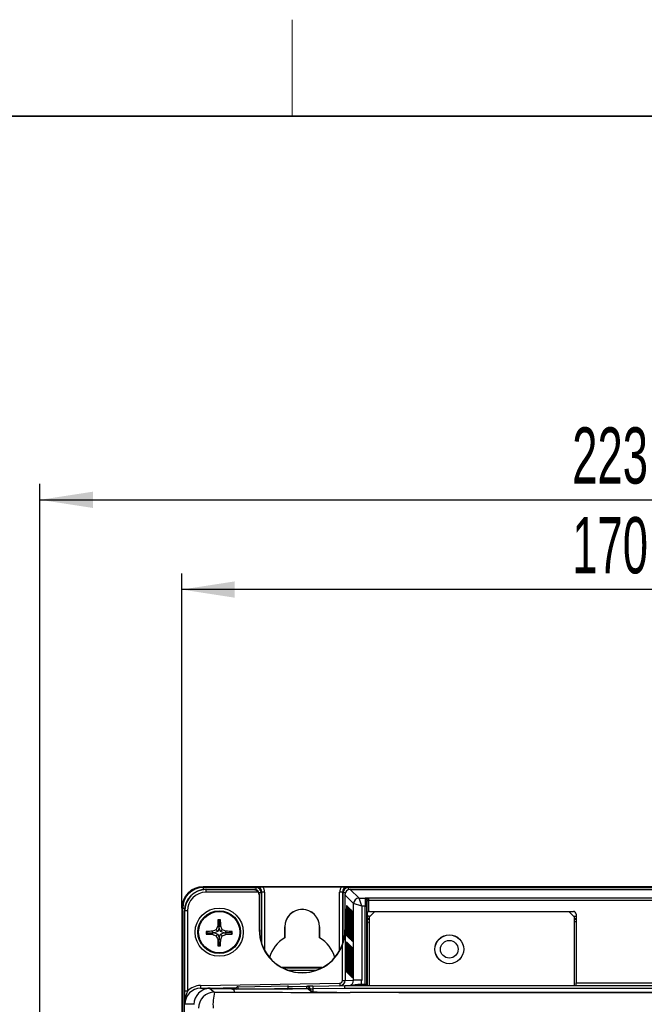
# Model space of a CAD drawing. Header units: millimetres. Extents: x 5 to 418, y 2 to 292.
# Tile 38 of 48: x 57 to 96, y 227 to 288. Entities that reach past the tile are written whole.
import ezdxf

# ---------------------------------------------------------------- set-up
doc = ezdxf.new("R2010")
doc.units = ezdxf.units.MM
doc.layers.add('SLD-0', color=7, linetype='Continuous')
doc.styles.add('SLDTEXTSTYLE0', font='TXT', dxfattribs={"width": 0.605})
doc.dimstyles.new('SLDDIMSTYLE0', dxfattribs={"dimtxt": 3.5, "dimasz": 3.302, "dimexe": 0, "dimexo": 0.0625, "dimgap": 0.875, "dimtad": 1, "dimlfac": 3, "dimrnd": 1e-09, "dimzin": 12, "dimdsep": 46, "dimtxsty": 'SLDTEXTSTYLE0', "dimsah": 1, "dimcen": 0.09, "dimadec": 0, "dimazin": 3, "dimtfac": 1, "dimtofl": 0, "dimtmove": 0, "dimatfit": 3, "dimfxl": 1, "dimfrac": 2, "dimtolj": 1, "dimtzin": 12, "dimarcsym": 0})

# ---------------------------------------------------------------- blocks, each defined once
blk = doc.blocks.new('_D')
at = {"layer": 'SLD-0'}
for p, q in [((58.038, 202.488), (58.038, 259.588)), ((132.371, 202.488), (132.371, 259.588)), ((58.038, 258.588), (132.371, 258.588))]:
    blk.add_line(p, q, dxfattribs=at)
for points in [[(58.038, 258.588), (61.34, 258.08), (61.34, 259.096)], [(132.371, 258.588), (129.069, 259.096), (129.069, 258.08)]]:
    blk.add_solid(points, dxfattribs=at)
at = {"layer": 'SLD-0', "insert": (91.194, 263.1), "char_height": 3.5, "attachment_point": 1, "style": 'SLDTEXTSTYLE0'}
blk.add_mtext('223', dxfattribs=at)
blk = doc.blocks.new('_D_1')
at = {"layer": 'SLD-0'}
for p, q in [((66.871, 233.155), (66.871, 253.999)), ((123.538, 233.155), (123.538, 253.999)), ((123.538, 252.999), (66.871, 252.999))]:
    blk.add_line(p, q, dxfattribs=at)
for points in [[(66.871, 252.999), (70.173, 252.491), (70.173, 253.507)], [(123.538, 252.999), (120.236, 253.507), (120.236, 252.491)]]:
    blk.add_solid(points, dxfattribs=at)
at = {"layer": 'SLD-0', "insert": (91.194, 257.51), "char_height": 3.5, "attachment_point": 1, "style": 'SLDTEXTSTYLE0'}
blk.add_mtext('170', dxfattribs=at)

msp = doc.modelspace()

# ---------------------------------------------------------------- linework, layer by layer
at = {"color": 7, "linetype": 'Continuous', "lineweight": 25}
for p, q in [((68.2046, 234.4328), (68.2046, 234.4881)), ((122.2046, 234.4881), (68.2046, 234.4881)), ((68.2046, 234.4328), (71.4885, 234.4328)), ((68.2046, 234.4328), (68.2046, 234.3045)), ((71.4885, 234.4328), (71.5352, 234.4795)), ((71.4885, 234.4328), (71.4885, 234.2944)), ((71.9052, 234.4823), (76.8374, 234.4823)), ((77.2074, 234.4795), (77.2541, 234.4328)), ((77.2541, 234.4328), (113.1552, 234.4328)), ((77.2541, 234.2944), (77.2541, 234.4328)), ((68.377, 234.3157), (68.386, 234.3069)), ((68.377, 234.3157), (71.3713, 234.3157)), ((68.386, 234.1402), (68.386, 234.3069)), ((68.386, 234.3069), (71.3626, 234.3069)), ((71.6467, 234.1402), (68.386, 234.1402)), ((71.3626, 234.3069), (71.3713, 234.3157)), ((71.8218, 234.0995), (71.6834, 234.0995)), ((71.7046, 233.9824), (71.693, 233.9707)), ((71.693, 233.9707), (71.693, 231.804)), ((71.7046, 233.9881), (71.7046, 233.9881)), ((71.7046, 231.804), (71.7046, 233.9824)), ((71.8684, 234.1462), (71.8218, 234.0995)), ((71.8218, 234.0995), (71.8218, 231.0223)), ((72.0351, 234.1462), (71.8684, 234.1462)), ((71.8684, 230.8838), (71.8684, 234.1462)), ((72.0351, 234.1462), (72.0351, 230.5183)), ((76.8742, 234.1462), (76.7075, 234.1462)), ((76.7075, 230.5183), (76.7075, 234.1462)), ((76.9208, 234.0995), (76.8742, 234.1462)), ((76.8742, 234.1462), (76.8742, 230.8838)), ((77.0592, 234.0995), (76.9208, 234.0995)), ((76.9208, 231.0223), (76.9208, 234.0995)), ((77.038, 233.9881), (77.038, 233.9881)), ((77.5792, 233.4411), (77.038, 233.9824)), ((77.038, 233.9824), (77.038, 231.804)), ((77.3712, 234.3157), (77.9125, 233.7744)), ((77.3712, 234.3157), (113.038, 234.3157)), ((78.0791, 233.2745), (77.9125, 233.7744)), ((77.9125, 233.7744), (78.3006, 233.7744)), ((78.3006, 233.7744), (78.3079, 233.7817)), ((78.5123, 233.7861), (111.8969, 233.7861)), ((66.8713, 233.1548), (66.8713, 204.1548)), ((66.9266, 233.1548), (66.8713, 233.1548)), ((66.9266, 127.5375), (66.9266, 233.1548)), ((66.9266, 233.1548), (67.0551, 233.1548)), ((77.1352, 231.6477), (77.1352, 233.1143)), ((77.1352, 233.1143), (77.1677, 233.1143)), ((77.1387, 233.3143), (77.1643, 233.2887)), ((77.1656, 233.2725), (77.1643, 233.2887)), ((77.1783, 233.2747), (77.2039, 233.2492)), ((77.2052, 233.2329), (77.2039, 233.2492)), ((77.2178, 233.2352), (77.2434, 233.2096)), ((77.2447, 233.1934), (77.2434, 233.2096)), ((77.2574, 233.1956), (77.283, 233.17)), ((77.2843, 233.1538), (77.283, 233.17)), ((77.2969, 233.1561), (77.3225, 233.1305)), ((77.3238, 233.1143), (77.3225, 233.1305)), ((77.3365, 233.1165), (77.3621, 233.0909)), ((78.0791, 233.2745), (77.5792, 233.4411)), ((77.5792, 228.6585), (77.5792, 233.4411)), ((78.2938, 233.2745), (78.0791, 233.2745)), ((78.0791, 233.2745), (78.0791, 228.6585)), ((78.2938, 233.2745), (78.3938, 233.2745)), ((78.2938, 228.4215), (78.2938, 233.2745)), ((78.3938, 233.2745), (78.3938, 228.4215)), ((78.4079, 233.6817), (78.4006, 233.6744)), ((78.4078, 228.4215), (78.4078, 233.6195)), ((78.4078, 233.6195), (78.5078, 233.6195)), ((78.5078, 233.6195), (78.5078, 232.9352)), ((111.9015, 233.6195), (78.5078, 233.6195)), ((67.0439, 127.6605), (67.0439, 232.9825)), ((67.0529, 232.9738), (67.0439, 232.9825)), ((67.0529, 227.975), (67.0529, 232.9738)), ((67.2195, 232.9738), (67.0529, 232.9738)), ((67.2195, 232.9738), (67.2195, 227.975)), ((77.1677, 233.0887), (77.1677, 231.6221)), ((77.1747, 231.6081), (77.1747, 233.0748)), ((77.1747, 233.0748), (77.2073, 233.0748)), ((77.2073, 233.0492), (77.2073, 231.5825)), ((77.2143, 231.5686), (77.2143, 233.0352)), ((77.2143, 233.0352), (77.2468, 233.0352)), ((77.2468, 233.0096), (77.2468, 231.543)), ((77.2538, 231.529), (77.2538, 232.9957)), ((77.2538, 232.9957), (77.2864, 232.9957)), ((77.2864, 232.9701), (77.2864, 231.5034)), ((77.2934, 231.4895), (77.2934, 232.9561)), ((77.2934, 232.9561), (77.3259, 232.9561)), ((77.3259, 232.9305), (77.3259, 231.4639)), ((77.3329, 231.4499), (77.3329, 232.9166)), ((77.3329, 232.9166), (77.3655, 232.9166)), ((77.3634, 233.0747), (77.3621, 233.0909)), ((77.3655, 232.891), (77.3655, 231.4243)), ((77.3725, 231.4104), (77.3725, 232.877)), ((77.3725, 232.877), (77.405, 232.877)), ((77.376, 233.077), (77.4016, 233.0514)), ((77.4029, 233.0352), (77.4016, 233.0514)), ((77.4051, 232.8514), (77.4051, 231.3848)), ((77.412, 231.3708), (77.412, 232.8375)), ((77.412, 232.8375), (77.4446, 232.8375)), ((77.4156, 233.0374), (77.4412, 233.0118)), ((77.4425, 232.9956), (77.4412, 233.0118)), ((77.4446, 232.8119), (77.4446, 231.3452)), ((77.4516, 231.3313), (77.4516, 232.7979)), ((77.4516, 232.7979), (77.4841, 232.7979)), ((77.4551, 232.9979), (77.4807, 232.9723)), ((77.482, 232.9561), (77.4807, 232.9723)), ((77.4842, 232.7723), (77.4842, 231.3057)), ((77.4911, 231.2917), (77.4911, 232.7584)), ((77.4911, 232.7584), (77.5237, 232.7584)), ((77.4947, 232.9583), (77.5203, 232.9327)), ((77.5216, 232.9165), (77.5203, 232.9327)), ((77.5237, 232.7328), (77.5237, 231.2661)), ((78.4108, 232.7819), (78.4108, 228.4215)), ((78.8713, 232.9215), (78.538, 232.5881)), ((78.538, 232.5881), (78.538, 228.3215)), ((78.5408, 232.6519), (78.6017, 232.6519)), ((78.5408, 232.591), (78.5408, 232.6519)), ((78.5761, 232.9498), (91.2713, 232.9498)), ((91.0046, 232.9215), (78.8713, 232.9215)), ((91.338, 232.5881), (91.0046, 232.9215)), ((91.2742, 232.6519), (91.438, 232.6519)), ((91.338, 228.3215), (91.338, 232.5881)), ((91.438, 232.4853), (91.338, 232.4853)), ((91.438, 232.7832), (91.438, 228.4881)), ((69.2046, 232.0102), (69.1092, 232.0287)), ((69.2046, 232.3496), (69.1217, 232.4325)), ((69.2046, 231.9014), (69.1229, 231.698)), ((69.2046, 232.3496), (69.2876, 232.4325)), ((69.2046, 232.3496), (69.2046, 232.0102)), ((69.2046, 232.0102), (69.3001, 232.0287)), ((69.2046, 231.9014), (69.2046, 232.0102)), ((69.2863, 231.698), (69.2046, 231.9014)), ((73.2821, 231.3071), (73.2821, 231.9881)), ((73.2821, 231.9881), (73.288, 231.9881)), ((73.288, 231.9881), (73.288, 231.3174)), ((75.4604, 231.9881), (75.4546, 231.9881)), ((75.4546, 231.3174), (75.4546, 231.9881)), ((75.4604, 231.9881), (75.4604, 231.3071)), ((91.338, 232.4561), (91.438, 232.4561)), ((91.438, 232.2895), (91.338, 232.2895)), ((68.4713, 231.6163), (68.3899, 231.6977)), ((68.4713, 231.6163), (68.3902, 231.5351)), ((68.4713, 231.6163), (68.8107, 231.6163)), ((68.8107, 231.6163), (68.7923, 231.7111)), ((68.8107, 231.6163), (68.7924, 231.5218)), ((68.9194, 231.6163), (68.8107, 231.6163)), ((69.1229, 231.698), (68.9194, 231.6163)), ((68.9194, 231.6163), (69.1229, 231.5345)), ((69.1229, 231.698), (69.0165, 231.8044)), ((69.1229, 231.5345), (69.0171, 231.4287)), ((69.1229, 231.5345), (69.2046, 231.3311)), ((69.2046, 231.3311), (69.2863, 231.5345)), ((69.2046, 231.3311), (69.2046, 231.2223)), ((69.2863, 231.698), (69.3928, 231.8044)), ((69.4898, 231.6163), (69.2863, 231.698)), ((69.2863, 231.5345), (69.4898, 231.6163)), ((69.2863, 231.5345), (69.3922, 231.4287)), ((69.4898, 231.6163), (69.5986, 231.6163)), ((69.5986, 231.6163), (69.6169, 231.7111)), ((69.5986, 231.6163), (69.6169, 231.5218)), ((69.938, 231.6163), (69.5986, 231.6163)), ((69.938, 231.6163), (70.0194, 231.6977)), ((69.938, 231.6163), (70.0191, 231.5351)), ((71.7046, 231.804), (71.693, 231.804)), ((73.288, 231.3174), (73.2821, 231.3071)), ((75.4604, 231.3071), (75.4546, 231.3174)), ((77.038, 231.804), (77.0525, 231.804)), ((77.0525, 231.804), (77.0525, 228.6493)), ((77.1352, 231.6477), (77.1677, 231.6477)), ((77.1642, 231.4221), (77.1386, 231.4477)), ((77.1657, 231.4392), (77.1642, 231.4221)), ((77.1654, 231.4362), (77.1653, 231.4352)), ((77.1747, 231.6081), (77.2073, 231.6081)), ((77.2037, 231.3826), (77.1781, 231.4082)), ((77.2052, 231.3996), (77.2037, 231.3826)), ((77.2049, 231.3967), (77.2049, 231.3957)), ((77.2143, 231.5686), (77.2468, 231.5686)), ((77.2433, 231.343), (77.2177, 231.3686)), ((77.2448, 231.3601), (77.2433, 231.343)), ((77.2445, 231.3571), (77.2444, 231.3561)), ((77.2538, 231.529), (77.2864, 231.529)), ((77.2828, 231.3035), (77.2572, 231.3291)), ((77.2843, 231.3205), (77.2828, 231.3035)), ((77.2841, 231.3176), (77.284, 231.3166)), ((77.2934, 231.4895), (77.3259, 231.4895)), ((77.3224, 231.2639), (77.2968, 231.2895)), ((77.3239, 231.281), (77.3224, 231.2639)), ((77.3236, 231.278), (77.3235, 231.277)), ((77.3329, 231.4499), (77.3655, 231.4499)), ((77.3725, 231.4104), (77.4051, 231.4104)), ((77.412, 231.3708), (77.4446, 231.3708)), ((77.4516, 231.3313), (77.4842, 231.3313)), ((77.4911, 231.2917), (77.5237, 231.2917)), ((69.2046, 231.2223), (69.1108, 231.2042)), ((69.2046, 230.8829), (69.125, 230.8033)), ((69.2046, 231.2223), (69.2984, 231.2042)), ((69.2046, 230.8829), (69.2046, 231.2223)), ((69.2046, 230.8829), (69.2842, 230.8033)), ((76.8858, 228.6493), (76.8858, 230.8818)), ((77.1352, 229.3809), (77.1352, 230.8476)), ((77.1352, 230.8476), (77.1677, 230.8476)), ((77.1387, 231.0475), (77.1643, 231.0219)), ((77.1643, 231.0219), (77.1656, 231.0057)), ((77.1677, 230.822), (77.1677, 229.3553)), ((77.1747, 229.3414), (77.1747, 230.808)), ((77.1747, 230.808), (77.2073, 230.808)), ((77.1783, 231.008), (77.2039, 230.9824)), ((77.2039, 230.9824), (77.2052, 230.9662)), ((77.2073, 230.7824), (77.2073, 229.3158)), ((77.2143, 229.3018), (77.2143, 230.7685)), ((77.2143, 230.7685), (77.2468, 230.7685)), ((77.2178, 230.9684), (77.2434, 230.9428)), ((77.2434, 230.9428), (77.2447, 230.9266)), ((77.2468, 230.7429), (77.2468, 229.2762)), ((77.2538, 229.2623), (77.2538, 230.7289)), ((77.2538, 230.7289), (77.2864, 230.7289)), ((77.2574, 230.9289), (77.283, 230.9033)), ((77.283, 230.9033), (77.2843, 230.8871)), ((77.2864, 230.7033), (77.2864, 229.2367)), ((77.2934, 229.2227), (77.2934, 230.6894)), ((77.2934, 230.6894), (77.3259, 230.6894)), ((77.2969, 230.8893), (77.3225, 230.8637)), ((77.3225, 230.8637), (77.3238, 230.8475)), ((77.3259, 230.6638), (77.3259, 229.1971)), ((77.3329, 229.1832), (77.3329, 230.6498)), ((77.3329, 230.6498), (77.3655, 230.6498)), ((77.3619, 231.2244), (77.3364, 231.25)), ((77.3365, 230.8498), (77.3621, 230.8242)), ((77.3634, 231.2414), (77.3619, 231.2244)), ((77.3621, 230.8242), (77.3634, 230.808)), ((77.3632, 231.2385), (77.3631, 231.2375)), ((77.4015, 231.1848), (77.3759, 231.2104)), ((77.376, 230.8102), (77.4016, 230.7846)), ((77.403, 231.2019), (77.4015, 231.1848)), ((77.4016, 230.7846), (77.4029, 230.7684)), ((77.4027, 231.1989), (77.4027, 231.1979)), ((77.4411, 231.1453), (77.4155, 231.1709)), ((77.4156, 230.7707), (77.4412, 230.7451)), ((77.4425, 231.1623), (77.4411, 231.1453)), ((77.4412, 230.7451), (77.4425, 230.7289)), ((77.4423, 231.1594), (77.4422, 231.1584)), ((77.4806, 231.1057), (77.455, 231.1313)), ((77.4551, 230.7311), (77.4807, 230.7055)), ((77.4821, 231.1228), (77.4806, 231.1057)), ((77.4807, 230.7055), (77.482, 230.6893)), ((77.4818, 231.1198), (77.4818, 231.1188)), ((77.5202, 231.0662), (77.4946, 231.0918)), ((77.4947, 230.6916), (77.5203, 230.666)), ((77.5216, 231.0832), (77.5202, 231.0662)), ((77.5203, 230.666), (77.5216, 230.6498)), ((77.5214, 231.0803), (77.5213, 231.0793)), ((77.3655, 230.6242), (77.3655, 229.1576)), ((77.3725, 229.1436), (77.3725, 230.6103)), ((77.3725, 230.6103), (77.405, 230.6103)), ((77.4051, 230.5847), (77.4051, 229.118)), ((77.412, 229.1041), (77.412, 230.5707)), ((77.412, 230.5707), (77.4446, 230.5707)), ((77.4446, 230.5451), (77.4446, 229.0785)), ((77.4516, 229.0645), (77.4516, 230.5312)), ((77.4516, 230.5312), (77.4841, 230.5312)), ((77.4842, 230.5056), (77.4842, 229.0389)), ((77.4911, 229.025), (77.4911, 230.4916)), ((77.4911, 230.4916), (77.5237, 230.4916)), ((77.5237, 230.466), (77.5237, 228.9994)), ((75.6193, 229.4474), (73.1233, 229.4474)), ((73.14, 229.4386), (75.6026, 229.4386)), ((75.2079, 229.272), (73.5347, 229.272)), ((77.1352, 229.3809), (77.1677, 229.3809)), ((77.1642, 229.1554), (77.1386, 229.181)), ((77.1657, 229.1724), (77.1642, 229.1554)), ((77.1654, 229.1695), (77.1653, 229.1685)), ((77.1747, 229.3414), (77.2073, 229.3414)), ((77.2037, 229.1158), (77.1781, 229.1414)), ((77.2052, 229.1329), (77.2037, 229.1158)), ((77.2049, 229.1299), (77.2049, 229.1289)), ((77.2143, 229.3018), (77.2468, 229.3018)), ((77.2433, 229.0763), (77.2177, 229.1019)), ((77.2448, 229.0933), (77.2433, 229.0763)), ((77.2445, 229.0904), (77.2444, 229.0894)), ((77.2538, 229.2623), (77.2864, 229.2623)), ((77.2828, 229.0367), (77.2572, 229.0623)), ((77.2843, 229.0538), (77.2828, 229.0367)), ((77.2841, 229.0508), (77.284, 229.0498)), ((77.2934, 229.2227), (77.3259, 229.2227)), ((77.3224, 228.9972), (77.2968, 229.0228)), ((77.3239, 229.0142), (77.3224, 228.9972)), ((77.3236, 229.0113), (77.3235, 229.0103)), ((77.3329, 229.1832), (77.3655, 229.1832)), ((77.3619, 228.9576), (77.3364, 228.9832)), ((77.3634, 228.9747), (77.3619, 228.9576)), ((77.3632, 228.9717), (77.3631, 228.9707)), ((77.3725, 229.1436), (77.4051, 229.1436)), ((77.4015, 228.9181), (77.3759, 228.9437)), ((77.403, 228.9351), (77.4015, 228.9181)), ((77.4027, 228.9322), (77.4027, 228.9312)), ((77.412, 229.1041), (77.4446, 229.1041)), ((77.4411, 228.8785), (77.4155, 228.9041)), ((77.4425, 228.8956), (77.4411, 228.8785)), ((77.4423, 228.8926), (77.4422, 228.8916)), ((77.4516, 229.0645), (77.4842, 229.0645)), ((77.4806, 228.8389), (77.455, 228.8645)), ((77.4821, 228.856), (77.4806, 228.8389)), ((77.4818, 228.8531), (77.4818, 228.8521)), ((77.4911, 229.025), (77.5237, 229.025)), ((77.5202, 228.7994), (77.4946, 228.825)), ((77.5216, 228.8165), (77.5202, 228.7994)), ((77.5214, 228.8135), (77.5213, 228.8125)), ((68.0386, 228.3311), (76.722, 228.4827)), ((68.0386, 228.3311), (68.0415, 228.1644)), ((68.6428, 228.1749), (70.2642, 228.2032)), ((70.3818, 228.2548), (73.4829, 228.3089)), ((70.3843, 228.113), (70.3818, 228.2548)), ((73.5001, 228.3092), (73.4829, 228.3089)), ((73.503, 228.2598), (74.6697, 228.2801)), ((74.6697, 228.2801), (74.6989, 228.2807)), ((74.6719, 228.152), (74.6697, 228.2801)), ((75.0322, 228.2865), (74.6989, 228.2807)), ((75.0322, 228.2865), (77.038, 228.3215)), ((75.0322, 228.2865), (75.0351, 228.1198)), ((76.722, 228.4827), (76.7249, 228.316)), ((76.8858, 228.6493), (77.0525, 228.6493)), ((77.0394, 228.1548), (77.038, 228.3215)), ((77.038, 228.3215), (113.3713, 228.3215)), ((77.0388, 228.3215), (77.2515, 228.3252)), ((77.0388, 228.3215), (77.2516, 228.3221)), ((77.0525, 228.6493), (77.5792, 228.6585)), ((77.2516, 228.3221), (77.2515, 228.3252)), ((78.0791, 228.6585), (77.5792, 228.6585)), ((78.0447, 228.3215), (78.0447, 228.4215)), ((78.0447, 228.4215), (78.2938, 228.4215)), ((78.2938, 228.3215), (78.2938, 228.4215)), ((78.2938, 228.4215), (78.3938, 228.4215)), ((78.3938, 228.4215), (78.4078, 228.4215)), ((78.4078, 228.4215), (78.4108, 228.4215)), ((91.438, 228.4881), (98.9713, 228.4881)), ((67.2195, 227.975), (67.0529, 227.975)), ((68.0415, 228.1644), (68.6428, 228.1749)), ((68.6279, 228.152), (68.9084, 227.9119)), ((68.6279, 228.152), (70.2308, 228.152)), ((68.6432, 228.152), (68.6428, 228.1749)), ((69.9748, 228.1189), (69.9744, 228.1385)), ((69.9748, 228.1189), (70.0025, 228.1165)), ((73.4344, 228.113), (70.3081, 228.113)), ((73.4829, 228.1422), (71.8126, 228.113)), ((73.4829, 228.1422), (73.4834, 228.1131)), ((73.5057, 228.152), (74.7104, 228.152)), ((73.5059, 228.1456), (73.5064, 228.1132)), ((73.7401, 228.1165), (73.7678, 228.1189)), ((73.7682, 228.1385), (73.7678, 228.1189)), ((74.9035, 227.9589), (74.7104, 228.152)), ((74.8392, 228.1135), (74.8169, 228.1135)), ((74.9835, 227.9479), (74.8283, 228.1032)), ((74.8684, 228.114), (74.8392, 228.1135)), ((74.8392, 228.1135), (74.8392, 228.0922)), ((74.8684, 228.114), (75.0351, 228.1198)), ((74.8684, 228.063), (74.8684, 228.114)), ((77.0394, 228.1548), (75.0351, 228.1198)), ((75.0351, 228.1198), (75.0351, 227.9433)), ((113.3698, 228.1548), (77.0394, 228.1548)), ((110.0203, 227.8989), (80.3889, 227.8989)), ((67.6283, 227.1745), (67.0587, 227.1646))]:
    msp.add_line(p, q, dxfattribs=at)
at = {"color": 7, "linetype": 'Continuous', "lineweight": 25, "flags": 128}
msp.add_lwpolyline([(74.9035, 227.9589), (74.936, 227.9557), (74.9645, 227.9473)], dxfattribs=at)
at = {"color": 7, "linetype": 'Continuous', "lineweight": 25}
for centre, radius in [((69.2046, 231.6548), 1.5), ((69.2046, 231.6548), 1.3333), ((69.2046, 231.6548), 1.2833), ((83.538, 230.5881), 0.9), ((83.538, 230.5881), 0.8967), ((83.538, 230.5881), 0.55)]:
    msp.add_circle(centre, radius, dxfattribs=at)
for centre, radius, start, end in [((68.2046, 233.1548), 1.3333, 90, 180), ((68.2046, 233.1548), 1.278, 90, 180), ((71.4885, 234.0995), 0.3333, 0.008727, 89.991273), ((77.2541, 234.0995), 0.3333, 90.008727, 179.991273), ((77.9126, 233.441), 0.3334, 90.020437, 179.979563), ((78.3006, 233.6744), 0.1, 0.020437, 89.979563), ((78.3079, 233.6817), 0.1, 0.020437, 89.979563), ((77.2387, 233.3143), 0.1, 179.980481, 223.716041), ((77.2782, 233.2747), 0.1, 179.980481, 223.716041), ((77.3178, 233.2352), 0.1, 179.980481, 223.71604), ((77.3573, 233.1956), 0.1, 179.980481, 223.716041), ((77.3969, 233.1561), 0.1, 179.980481, 223.716041), ((77.4364, 233.1165), 0.1, 179.980481, 223.716041), ((74.3713, 231.9881), 1.0892, 0, 180), ((74.3713, 231.9881), 1.0833, 0, 180), ((77.476, 233.0769), 0.1, 179.980481, 223.716041), ((77.5155, 233.0374), 0.1, 179.980481, 223.716041), ((77.5551, 232.9978), 0.1, 179.980481, 223.716041), ((77.5946, 232.9583), 0.1, 179.980481, 223.716041), ((86.6031, 224.6691), 18.979, 157.183784, 157.916414), ((86.8208, 231.6809), 17.715, 177.568425, 178.875214), ((69.2046, 213.5111), 18.9216, 89.748896, 90.251104), ((51.5885, 231.6809), 17.715, 1.124786, 2.431575), ((51.8062, 224.6691), 18.979, 22.083586, 22.816216), ((78.57, 232.1228), 0.3333, 90.008727, 118.529304), ((87.2604, 231.6548), 18.8706, 179.869835, 180.363341), ((69.1728, 214.2081), 17.5071, 91.245358, 92.563284), ((69.173, 249.0867), 17.569, 267.446111, 268.758554), ((76.1622, 214.324), 18.8845, 112.233904, 112.970601), ((76.1648, 248.9905), 18.9607, 247.118602, 247.853524), ((86.4676, 238.5845), 18.8607, 202.296772, 203.035996), ((51.9417, 238.5845), 18.8607, 336.964004, 337.703228), ((62.2445, 248.9905), 18.9607, 292.146476, 292.881398), ((62.2471, 214.324), 18.8845, 67.029399, 67.766096), ((69.2364, 214.2081), 17.5071, 87.436716, 88.754642), ((69.2362, 249.0867), 17.569, 271.241446, 272.553889), ((51.1489, 231.6548), 18.8706, 359.636659, 0.130165), ((74.3713, 231.804), 2.6783, 180, 339.85903), ((74.3713, 231.804), 2.6667, 180, 0), ((74.3713, 229.4881), 2.1201, 120.912054, 163.754849), ((74.3713, 229.4881), 2.1201, 16.245151, 59.087946), ((77.2386, 231.4477), 0.1, 135.535835, 179.980461), ((77.2782, 231.4081), 0.1, 135.535835, 179.980461), ((77.3177, 231.3686), 0.1, 135.535835, 179.980461), ((77.3573, 231.329), 0.1, 135.535835, 179.980461), ((77.3968, 231.2895), 0.1, 135.535835, 179.980461), ((77.4364, 231.2499), 0.1, 135.535835, 179.980461), ((77.4759, 231.2104), 0.1, 135.535835, 179.980461), ((86.4609, 231.6168), 17.355, 181.36254, 182.686752), ((69.2046, 249.6304), 18.8273, 269.757727, 270.242273), ((51.9483, 231.6168), 17.355, 357.313248, 358.63746), ((77.2387, 231.0475), 0.1, 179.980481, 223.716041), ((77.2782, 231.008), 0.1, 179.980481, 223.716041), ((77.3178, 230.9684), 0.1, 179.980481, 223.716041), ((77.3573, 230.9289), 0.1, 179.980481, 223.716041), ((77.3969, 230.8893), 0.1, 179.980481, 223.716041), ((77.4364, 230.8497), 0.1, 179.980481, 223.716041), ((77.476, 230.8102), 0.1, 179.980481, 223.716041), ((77.5155, 231.1708), 0.1, 135.535836, 179.980461), ((77.5155, 230.7706), 0.1, 179.980481, 223.716041), ((77.555, 231.1313), 0.1, 135.535835, 179.980461), ((77.5551, 230.7311), 0.1, 179.980481, 223.716041), ((77.5946, 231.0917), 0.1, 135.535835, 179.980461), ((77.5946, 230.6915), 0.1, 179.980481, 223.716041), ((77.2386, 229.1809), 0.1, 135.535835, 179.980461), ((77.2782, 229.1414), 0.1, 135.535835, 179.980461), ((77.3177, 229.1018), 0.1, 135.535835, 179.980461), ((77.3573, 229.0623), 0.1, 135.535836, 179.980461), ((77.3968, 229.0227), 0.1, 135.535835, 179.980461), ((77.4364, 228.9832), 0.1, 135.535835, 179.980461), ((77.4759, 228.9436), 0.1, 135.535835, 179.980461), ((77.5155, 228.9041), 0.1, 135.535835, 179.980461), ((77.555, 228.8645), 0.1, 135.535835, 179.980461), ((77.5946, 228.825), 0.1, 135.535835, 179.980461), ((70.3847, 228.0881), 0.1667, 91, 171.327676), ((74.6726, 228.1135), 0.1667, 359.995891, 90.995532), ((74.7018, 228.114), 0.1667, 359.995891, 90.995532), ((76.7191, 228.6493), 0.3333, 271, 0.000152), ((77.2497, 228.3244), 0.00294, 271.743978, 308.409606), ((78.4937, 228.4215), 0.1, 179.995637, 269.995636), ((78.5078, 228.4215), 0.1, 179.999969, 195.051326), ((78.904, 228.4161), 0.4932, 179.36955, 182.387468), ((68.9088, 226.9117), 1.0002, 90.025459, 179.97772), ((72.0124, 227.1499), 3.1962, 166.20718, 184.267439), ((69.9744, 227.9718), 0.1667, 59.173064, 90.000606), ((73.7682, 227.9718), 0.1667, 89.999394, 120.826936)]:
    msp.add_arc(centre, radius, start, end, dxfattribs=at)
for centre, major_axis, ratio, start_param, end_param in [((71.535, 234.146), (0.2358, 0.2358), 0.9993912, 5.4979394, 7.0684312), ((71.535, 234.146), (0.3537, 0.3537), 0.9996955, 5.4979394, 6.235195), ((77.2076, 234.146), (0.3537, -0.3537), 0.9996955, 3.189583, 3.9268385), ((77.2076, 234.146), (0.2358, -0.2358), 0.9993912, 2.3563468, 3.9268385), ((68.3774, 232.9821), (0.9529, -0.9332), 0.9996889, 2.345856, 3.9163413), ((68.3864, 232.9734), (0.9529, -0.9331), 0.9997667, 2.345856, 3.9163413), ((68.3864, 232.9734), (0.8338, -0.8165), 0.9996889, 2.345856, 3.9163413), ((71.3712, 233.9823), (0.2358, 0.2358), 0.9996955, 5.5152405, 7.0684312), ((71.3596, 233.9706), (0.2358, 0.2358), 0.9996955, 5.4979394, 6.0313394), ((71.5379, 234.149), (-0.0876, 0.3712), 0.3820701, 4.1590583, 4.1762122), ((77.3713, 233.9823), (0.2358, -0.2358), 0.9996955, 2.3563468, 3.9095375), ((77.2047, 234.149), (0.0876, 0.3712), 0.3820701, 2.1069731, 2.124127), ((78.3007, 233.2745), (0, 0.5), 0.0139641, 0.0174533, 1.5707963), ((78.5124, 233.6195), (0, 0.1667), 0.0279281, 0.0174533, 1.5707963), ((77.1386, 233.1143), (0, 0.2), 0.0174551, 6.265732, 7.8539816), ((77.1642, 233.0887), (0, 0.2), 0.0174551, 5.993793, 6.265732), ((77.1642, 233.0887), (0, 0.2), 0.0174551, 4.712389, 5.993793), ((77.1782, 233.0748), (0, 0.2), 0.0174551, 6.265732, 7.8539816), ((77.2038, 233.0492), (0, 0.2), 0.0174551, 5.993793, 6.265732), ((77.2038, 233.0492), (0, 0.2), 0.0174551, 4.712389, 5.993793), ((77.2178, 233.0352), (0, 0.2), 0.0174551, 6.265732, 7.8539816), ((77.2434, 233.0096), (0, 0.2), 0.0174551, 5.993793, 6.265732), ((77.2434, 233.0096), (0, 0.2), 0.0174551, 4.712389, 5.993793), ((77.2573, 232.9957), (0, 0.2), 0.0174551, 6.265732, 7.8539816), ((77.2829, 232.9701), (0, 0.2), 0.0174551, 5.993793, 6.265732), ((77.2829, 232.9701), (0, 0.2), 0.0174551, 4.712389, 5.993793), ((77.2969, 232.9561), (0, 0.2), 0.0174551, 6.265732, 7.8539816), ((77.3225, 232.9305), (0, 0.2), 0.0174551, 5.993793, 6.265732), ((77.3225, 232.9305), (0, 0.2), 0.0174551, 4.712389, 5.993793), ((77.3364, 232.9166), (0, 0.2), 0.0174551, 6.265732, 7.8539816), ((78.4007, 233.2745), (0, 0.4), 0.0174551, 0.0174533, 1.5707963), ((78.4124, 233.6195), (0, 0.2667), 0.0174551, 1.3353334, 1.5707963), ((77.362, 232.891), (0, 0.2), 0.0174551, 5.993793, 6.265732), ((77.362, 232.891), (0, 0.2), 0.0174551, 4.712389, 5.993793), ((77.376, 232.877), (0, 0.2), 0.0174551, 6.265732, 7.8539816), ((77.4016, 232.8514), (0, 0.2), 0.0174551, 5.993793, 6.265732), ((77.4016, 232.8514), (0, 0.2), 0.0174551, 4.712389, 5.993793), ((77.4155, 232.8375), (0, 0.2), 0.0174551, 6.265732, 7.8539816), ((77.4411, 232.8119), (0, 0.2), 0.0174551, 5.993793, 6.265732), ((77.4411, 232.8119), (0, 0.2), 0.0174551, 4.712389, 5.993793), ((77.4551, 232.7979), (0, 0.2), 0.0174551, 6.265732, 7.8539816), ((77.4807, 232.7723), (0, 0.2), 0.0174551, 5.993793, 6.265732), ((77.4807, 232.7723), (0, 0.2), 0.0174551, 4.712389, 5.993793), ((77.4946, 232.7584), (0, 0.2), 0.0174551, 6.265732, 7.8539816), ((77.5202, 232.7328), (0, 0.2), 0.0174551, 5.993793, 6.265732), ((77.5202, 232.7328), (0, 0.2), 0.0174551, 4.712389, 5.993793), ((78.5409, 232.1519), (0.3537, -0.3537), 0.9996955, 2.3563468, 2.6192532), ((78.5409, 232.1519), (0.2358, -0.2358), 0.9993912, 2.3563468, 2.756754), ((78.5762, 232.7831), (-0.1179, 0.1179), 0.9996955, 5.4979394, 5.9206059), ((91.2713, 232.7831), (0.1179, 0.1179), 0.9996955, 5.4979394, 7.0684312), ((78.57, 232.1228), (0.1179, -0.1179), 0.9996955, 2.3563468, 3.6259411), ((77.1386, 231.6477), (0, 0.2), 0.0174551, 1.5707963, 3.1241394), ((77.1642, 231.6221), (0, 0.2), 0.0174551, 3.1241394, 3.4194013), ((77.1642, 231.6221), (0, 0.2), 0.0174551, 3.4194013, 4.712389), ((77.1782, 231.6081), (0, 0.2), 0.0174551, 1.5707963, 3.1241394), ((77.2038, 231.5825), (0, 0.2), 0.0174551, 3.1241394, 3.4194013), ((77.2038, 231.5825), (0, 0.2), 0.0174551, 3.4194013, 4.712389), ((77.2178, 231.5686), (0, 0.2), 0.0174551, 1.5707963, 3.1241394), ((77.2434, 231.543), (0, 0.2), 0.0174551, 3.1241394, 3.4194013), ((77.2434, 231.543), (0, 0.2), 0.0174551, 3.4194013, 4.712389), ((77.2573, 231.529), (0, 0.2), 0.0174551, 1.5707963, 3.1241394), ((77.2829, 231.5034), (0, 0.2), 0.0174551, 3.1241394, 3.4194013), ((77.2829, 231.5034), (0, 0.2), 0.0174551, 3.4194013, 4.712389), ((77.2969, 231.4895), (0, 0.2), 0.0174551, 1.5707963, 3.1241394), ((77.3225, 231.4639), (0, 0.2), 0.0174551, 3.1241394, 3.4194013), ((77.3225, 231.4639), (0, 0.2), 0.0174551, 3.4194013, 4.712389), ((77.3364, 231.4499), (0, 0.2), 0.0174551, 1.5707963, 3.1241394), ((77.362, 231.4243), (0, 0.2), 0.0174551, 3.4194013, 4.712389), ((77.376, 231.4104), (0, 0.2), 0.0174551, 1.5707963, 3.1241394), ((77.4016, 231.3848), (0, 0.2), 0.0174551, 3.4194013, 4.712389), ((77.4155, 231.3708), (0, 0.2), 0.0174551, 1.5707963, 3.1241394), ((77.4411, 231.3452), (0, 0.2), 0.0174551, 3.4194013, 4.712389), ((77.4551, 231.3313), (0, 0.2), 0.0174551, 1.5707963, 3.1241394), ((77.4807, 231.3057), (0, 0.2), 0.0174551, 3.4194013, 4.712389), ((77.4946, 231.2917), (0, 0.2), 0.0174551, 1.5707963, 3.1241394), ((77.5202, 231.2661), (0, 0.2), 0.0174551, 3.4194013, 4.712389), ((77.1386, 230.8476), (0, 0.2), 0.0174551, 6.265732, 7.8539816), ((77.1642, 230.822), (0, 0.2), 0.0174551, 5.993793, 6.265732), ((77.1642, 230.822), (0, 0.2), 0.0174551, 4.712389, 5.993793), ((77.1782, 230.808), (0, 0.2), 0.0174551, 6.265732, 7.8539816), ((77.2038, 230.7824), (0, 0.2), 0.0174551, 5.993793, 6.265732), ((77.2038, 230.7824), (0, 0.2), 0.0174551, 4.712389, 5.993793), ((77.2178, 230.7685), (0, 0.2), 0.0174551, 6.265732, 7.8539816), ((77.2434, 230.7429), (0, 0.2), 0.0174551, 5.993793, 6.265732), ((77.2434, 230.7429), (0, 0.2), 0.0174551, 4.712389, 5.993793), ((77.2573, 230.7289), (0, 0.2), 0.0174551, 6.265732, 7.8539816), ((77.2829, 230.7033), (0, 0.2), 0.0174551, 5.993793, 6.265732), ((77.2829, 230.7033), (0, 0.2), 0.0174551, 4.712389, 5.993793), ((77.2969, 230.6894), (0, 0.2), 0.0174551, 6.265732, 7.8539816), ((77.3225, 230.6638), (0, 0.2), 0.0174551, 5.993793, 6.265732), ((77.3225, 230.6638), (0, 0.2), 0.0174551, 4.712389, 5.993793), ((77.3364, 230.6498), (0, 0.2), 0.0174551, 6.265732, 7.8539816), ((77.362, 231.4243), (0, 0.2), 0.0174551, 3.1241394, 3.4194013), ((77.362, 230.6242), (0, 0.2), 0.0174551, 5.993793, 6.265732), ((77.362, 230.6242), (0, 0.2), 0.0174551, 4.712389, 5.993793), ((77.376, 230.6103), (0, 0.2), 0.0174551, 6.265732, 7.8539816), ((77.4016, 231.3848), (0, 0.2), 0.0174551, 3.1241394, 3.4194013), ((77.4016, 230.5847), (0, 0.2), 0.0174551, 5.993793, 6.265732), ((77.4016, 230.5847), (0, 0.2), 0.0174551, 4.712389, 5.993793), ((77.4155, 230.5707), (0, 0.2), 0.0174551, 6.265732, 7.8539816), ((77.4411, 231.3452), (0, 0.2), 0.0174551, 3.1241394, 3.4194013), ((77.4411, 230.5451), (0, 0.2), 0.0174551, 5.993793, 6.265732), ((77.4411, 230.5451), (0, 0.2), 0.0174551, 4.712389, 5.993793), ((77.4551, 230.5312), (0, 0.2), 0.0174551, 6.265732, 7.8539816), ((77.4807, 231.3057), (0, 0.2), 0.0174551, 3.1241394, 3.4194013), ((77.4807, 230.5056), (0, 0.2), 0.0174551, 5.993793, 6.265732), ((77.4807, 230.5056), (0, 0.2), 0.0174551, 4.712389, 5.993793), ((77.4946, 230.4916), (0, 0.2), 0.0174551, 6.265732, 7.8539816), ((77.5202, 231.2661), (0, 0.2), 0.0174551, 3.1241394, 3.4194013), ((77.5202, 230.466), (0, 0.2), 0.0174551, 5.993793, 6.265732), ((77.5202, 230.466), (0, 0.2), 0.0174551, 4.712389, 5.993793), ((77.1386, 229.3809), (0, 0.2), 0.0174551, 1.5707963, 3.1241394), ((77.1642, 229.3553), (0, 0.2), 0.0174551, 3.1241394, 3.4194013), ((77.1642, 229.3553), (0, 0.2), 0.0174551, 3.4194013, 4.712389), ((77.1782, 229.3414), (0, 0.2), 0.0174551, 1.5707963, 3.1241394), ((77.2038, 229.3158), (0, 0.2), 0.0174551, 3.1241394, 3.4194013), ((77.2038, 229.3158), (0, 0.2), 0.0174551, 3.4194013, 4.712389), ((77.2178, 229.3018), (0, 0.2), 0.0174551, 1.5707963, 3.1241394), ((77.2434, 229.2762), (0, 0.2), 0.0174551, 3.1241394, 3.4194013), ((77.2434, 229.2762), (0, 0.2), 0.0174551, 3.4194013, 4.712389), ((77.2573, 229.2623), (0, 0.2), 0.0174551, 1.5707963, 3.1241394), ((77.2829, 229.2367), (0, 0.2), 0.0174551, 3.1241394, 3.4194013), ((77.2829, 229.2367), (0, 0.2), 0.0174551, 3.4194013, 4.712389), ((77.2969, 229.2227), (0, 0.2), 0.0174551, 1.5707963, 3.1241394), ((77.3225, 229.1971), (0, 0.2), 0.0174551, 3.1241394, 3.4194013), ((77.3225, 229.1971), (0, 0.2), 0.0174551, 3.4194013, 4.712389), ((77.3364, 229.1832), (0, 0.2), 0.0174551, 1.5707963, 3.1241394), ((77.362, 229.1576), (0, 0.2), 0.0174551, 3.1241394, 3.4194013), ((77.362, 229.1576), (0, 0.2), 0.0174551, 3.4194013, 4.712389), ((77.376, 229.1436), (0, 0.2), 0.0174551, 1.5707963, 3.1241394), ((77.4016, 229.118), (0, 0.2), 0.0174551, 3.1241394, 3.4194013), ((77.4016, 229.118), (0, 0.2), 0.0174551, 3.4194013, 4.712389), ((77.4155, 229.1041), (0, 0.2), 0.0174551, 1.5707963, 3.1241394), ((77.4411, 229.0785), (0, 0.2), 0.0174551, 3.1241394, 3.4194013), ((77.4411, 229.0785), (0, 0.2), 0.0174551, 3.4194013, 4.712389), ((77.4551, 229.0645), (0, 0.2), 0.0174551, 1.5707963, 3.1241394), ((77.4807, 229.0389), (0, 0.2), 0.0174551, 3.1241394, 3.4194013), ((77.4807, 229.0389), (0, 0.2), 0.0174551, 3.4194013, 4.712389), ((77.4946, 229.025), (0, 0.2), 0.0174551, 1.5707963, 3.1241394), ((77.5202, 228.9994), (0, 0.2), 0.0174551, 3.1241394, 3.4194013), ((77.5202, 228.9994), (0, 0.2), 0.0174551, 3.4194013, 4.712389), ((68.0589, 227.1646), (1.1667, 0.0204), 0.9998411, 1.5707963, 2.356252), ((73.4858, 228.1422), (-0.0029, 0.1666), 0.0174551, 0, 1.5707963), ((73.503, 228.1425), (-0.0029, 0.1666), 0.0174629, 4.7301442, 6.2831853), ((76.7191, 228.6493), (0.1667, 0.0029), 0.9998476, 4.712389, 6.2657347), ((77.2457, 228.6585), (0.3335, 0.0058), 0.9993909, 4.712389, 6.2657347), ((77.2457, 228.6585), (0.8333, 0.0145), 0.9998476, 5.9773364, 6.2657347), ((78.4595, 228.4215), (0, 0.1), 0.5000762, 1.8335305, 1.9797431), ((91.4351, 228.4881), (0, 0.1667), 0.0174551, 3.1415927, 4.712389), ((68.0589, 227.1646), (1.0001, 0.0175), 0.9997882, 1.5707963, 3.1241421), ((68.6283, 227.1519), (0.7599, -0.6506), 0.99964, 2.2790159, 3.8494565), ((68.6602, 227.1751), (1, 0.0175), 0.9998941, 1.5707963, 2.1946708), ((95.2046, 233.4028), (315.6667, 0), 0.0174551, 4.6289884, 4.6558551), ((70.3078, 228.1385), (0.3334, 0), 0.0174604, 2.1151193, 3.1418976), ((70.3081, 228.1189), (0.3334, 0), 0.0174497, 3.1418972, 3.4310022), ((70.3081, 228.1189), (0.3334, 0), 0.0174497, 3.4310022, 4.712389), ((70.3078, 228.1385), (0.3334, 0), 0.0174604, 1.8132859, 2.1151193), ((73.4344, 228.1189), (0.3334, 0), 0.0174497, 4.712389, 6.0084449), ((73.4348, 228.1385), (0.3334, 0), 0.0174604, 6.2828803, 7.6390921), ((73.4344, 228.1189), (0.3334, 0), 0.0174497, 6.0084449, 6.2828807), ((74.7104, 227.9853), (-0.1179, 0.1179), 0.9996955, 4.712389, 5.4979394), ((78.403, 227.96), (3.5, 0), 0.0174551, 3.1590459, 3.3565391), ((78.403, 227.96), (3.5, 0), 0.0174551, 3.3565391, 4.4122784), ((95.2046, 233.4028), (315.6667, 0), 0.0174551, 4.6654371, 4.7593409)]:
    msp.add_ellipse(centre, major_axis=major_axis, ratio=ratio, start_param=start_param, end_param=end_param, dxfattribs=at)
for points, knots in [([(71.5352, 234.4795), (71.5357, 234.4795), (71.545, 234.4796), (71.6244, 234.4806), (71.7404, 234.482), (71.8657, 234.4822), (71.9052, 234.4823)], [0, 0, 0, 0, 0.0051446, 0.0835444, 0.7113019, 1, 1, 1, 1]), ([(76.8374, 234.4823), (76.8769, 234.4822), (77.0022, 234.482), (77.1182, 234.4806), (77.1975, 234.4796), (77.2069, 234.4795), (77.2074, 234.4795)], [0, 0, 0, 0, 0.2886981, 0.9164556, 0.9948554, 1, 1, 1, 1]), ([(71.3626, 234.3069), (71.3631, 234.3069), (71.371, 234.3068), (71.3862, 234.306), (71.4103, 234.3031), (71.4366, 234.2979), (71.4698, 234.2882), (71.4981, 234.2763), (71.5231, 234.2629), (71.5405, 234.2523), (71.5593, 234.239), (71.5778, 234.2239), (71.5945, 234.2082), (71.6094, 234.1922), (71.6226, 234.1761), (71.6352, 234.1588), (71.6428, 234.1465), (71.6467, 234.1402)], [0, 0, 0, 0, 0.005449, 0.0750389, 0.1448404, 0.2356539, 0.3269845, 0.4668999, 0.5138689, 0.579116, 0.6446977, 0.7114909, 0.7787937, 0.8329147, 0.8874297, 0.9434043, 1, 1, 1, 1]), ([(78.3079, 233.7817), (78.311, 233.7821), (78.3171, 233.783), (78.3627, 233.7843), (78.4277, 233.7853), (78.4829, 233.7859), (78.5075, 233.7861), (78.5119, 233.7861), (78.5123, 233.7861)], [0, 0, 0, 0, 0.2200203, 0.4394028, 0.7536198, 0.9564117, 0.9952398, 1, 1, 1, 1]), ([(78.5123, 233.7861), (78.5122, 233.7861), (78.5109, 233.7861), (78.5087, 233.7858), (78.5042, 233.7847), (78.4982, 233.7822), (78.4907, 233.7773), (78.4829, 233.7706), (78.4729, 233.7605), (78.4635, 233.7497), (78.4533, 233.7377), (78.4445, 233.7274), (78.4356, 233.7173), (78.4287, 233.7097), (78.4237, 233.7043), (78.4191, 233.6992), (78.4152, 233.6947), (78.4112, 233.6896), (78.4085, 233.6853), (78.4081, 233.6826), (78.4079, 233.6817)], [0, 0, 0, 0, 0.0052706, 0.0356624, 0.0661001, 0.1367941, 0.2082153, 0.2806545, 0.3537481, 0.4780756, 0.5196377, 0.6029301, 0.6862245, 0.7281691, 0.7701693, 0.8124402, 0.85487, 0.8907573, 0.9632518, 1, 1, 1, 1]), ([(77.1653, 233.2761), (77.1653, 233.2761), (77.1652, 233.2766), (77.1653, 233.2755), (77.1654, 233.2743)], [0, 0, 0, 0, 0.03337554, 1, 1, 1, 1]), ([(77.2048, 233.2366), (77.2048, 233.2366), (77.2048, 233.2371), (77.2049, 233.2359), (77.205, 233.2348)], [0, 0, 0, 0, 0.0333755, 1, 1, 1, 1]), ([(77.2444, 233.197), (77.2444, 233.197), (77.2444, 233.1975), (77.2444, 233.1964), (77.2445, 233.1952)], [0, 0, 0, 0, 0.0333755, 1, 1, 1, 1]), ([(77.284, 233.1575), (77.284, 233.1575), (77.2839, 233.158), (77.284, 233.1568), (77.2841, 233.1557)], [0, 0, 0, 0, 0.0333755, 1, 1, 1, 1]), ([(77.3235, 233.1179), (77.3235, 233.1179), (77.3235, 233.1184), (77.3235, 233.1173), (77.3236, 233.1161)], [0, 0, 0, 0, 0.0333755, 1, 1, 1, 1]), ([(77.3631, 233.0784), (77.3631, 233.0784), (77.363, 233.0789), (77.3631, 233.0777), (77.3632, 233.0766)], [0, 0, 0, 0, 0.0333755, 1, 1, 1, 1]), ([(77.4026, 233.0388), (77.4026, 233.0388), (77.4026, 233.0393), (77.4026, 233.0382), (77.4027, 233.037)], [0, 0, 0, 0, 0.0333755, 1, 1, 1, 1]), ([(77.4422, 232.9993), (77.4422, 232.9993), (77.4421, 232.9998), (77.4422, 232.9986), (77.4423, 232.9975)], [0, 0, 0, 0, 0.03337554, 1, 1, 1, 1]), ([(77.4817, 232.9597), (77.4817, 232.9597), (77.4817, 232.9602), (77.4818, 232.959), (77.4818, 232.9579)], [0, 0, 0, 0, 0.0333755, 1, 1, 1, 1]), ([(77.5213, 232.9202), (77.5213, 232.9202), (77.5212, 232.9207), (77.5213, 232.9195), (77.5214, 232.9184)], [0, 0, 0, 0, 0.0333755, 1, 1, 1, 1]), ([(78.5078, 232.9352), (78.4964, 232.929), (78.4707, 232.9152), (78.4373, 232.8789), (78.419, 232.8404), (78.4117, 232.8059), (78.4111, 232.789), (78.4108, 232.7819)], [0, 0, 0, 0, 0.1848135, 0.4196433, 0.753688, 0.8971537, 1, 1, 1, 1]), ([(76.8858, 230.8818), (76.9204, 230.9881), (77.0186, 231.2893), (77.0514, 231.6012), (77.0524, 231.8021), (77.0525, 231.804)], [0, 0, 0, 0, 0.3506291, 0.9937474, 1, 1, 1, 1]), ([(77.1653, 231.0094), (77.1653, 231.0094), (77.1652, 231.0099), (77.1653, 231.0087), (77.1654, 231.0076)], [0, 0, 0, 0, 0.0333755, 1, 1, 1, 1]), ([(77.2048, 230.9698), (77.2048, 230.9698), (77.2048, 230.9703), (77.2049, 230.9692), (77.205, 230.968)], [0, 0, 0, 0, 0.0333755, 1, 1, 1, 1]), ([(77.2444, 230.9303), (77.2444, 230.9303), (77.2444, 230.9308), (77.2444, 230.9296), (77.2445, 230.9285)], [0, 0, 0, 0, 0.0333755, 1, 1, 1, 1]), ([(77.284, 230.8907), (77.284, 230.8907), (77.2839, 230.8912), (77.284, 230.8901), (77.2841, 230.8889)], [0, 0, 0, 0, 0.03337554, 1, 1, 1, 1]), ([(77.3235, 230.8512), (77.3235, 230.8512), (77.3235, 230.8517), (77.3235, 230.8505), (77.3236, 230.8494)], [0, 0, 0, 0, 0.0333755, 1, 1, 1, 1]), ([(77.3631, 230.8116), (77.3631, 230.8116), (77.363, 230.8121), (77.3631, 230.8109), (77.3632, 230.8098)], [0, 0, 0, 0, 0.0333755, 1, 1, 1, 1]), ([(77.4026, 230.7721), (77.4026, 230.7721), (77.4026, 230.7726), (77.4026, 230.7714), (77.4027, 230.7703)], [0, 0, 0, 0, 0.0333755, 1, 1, 1, 1]), ([(77.4422, 230.7325), (77.4422, 230.7325), (77.4421, 230.733), (77.4422, 230.7318), (77.4423, 230.7307)], [0, 0, 0, 0, 0.0333755, 1, 1, 1, 1]), ([(77.4817, 230.693), (77.4817, 230.693), (77.4817, 230.6935), (77.4818, 230.6923), (77.4818, 230.6912)], [0, 0, 0, 0, 0.0333755, 1, 1, 1, 1]), ([(77.5213, 230.6534), (77.5213, 230.6534), (77.5212, 230.6539), (77.5213, 230.6527), (77.5214, 230.6516)], [0, 0, 0, 0, 0.03337554, 1, 1, 1, 1]), ([(77.2516, 228.3221), (77.2548, 228.3222), (77.2643, 228.3223), (77.2818, 228.3228), (77.3074, 228.3242), (77.3465, 228.3277), (77.4657, 228.3444), (77.6176, 228.3816), (77.8425, 228.409), (77.9779, 228.4174), (78.0447, 228.4215)], [0, 0, 0, 0, 0.0105406, 0.0306508, 0.0595043, 0.1056978, 0.1876039, 0.5661438, 0.7860675, 1, 1, 1, 1]), ([(78.4136, 228.3817), (78.4139, 228.3809), (78.4148, 228.3778), (78.4244, 228.3586), (78.4472, 228.3359), (78.4784, 228.3229), (78.4967, 228.3219), (78.5029, 228.3215)], [0, 0, 0, 0, 0.0886878, 0.310836, 0.6661652, 0.8868723, 1, 1, 1, 1]), ([(67.0587, 227.1646), (67.0587, 227.1655), (67.0577, 227.2521), (67.0558, 227.4256), (67.0539, 227.6522), (67.053, 227.8393), (67.0529, 227.9294), (67.0529, 227.975)], [0, 0, 0, 0, 0.0037659, 0.3473476, 0.6946509, 0.8456764, 1, 1, 1, 1]), ([(67.2195, 227.975), (67.2075, 227.9384), (67.1834, 227.8648), (67.1317, 227.696), (67.0755, 227.4653), (67.0583, 227.2666), (67.0587, 227.1658), (67.0587, 227.1646)], [0, 0, 0, 0, 0.1364109, 0.2739368, 0.6311195, 0.9956551, 1, 1, 1, 1]), ([(69.9994, 228.1169), (69.9971, 228.1171), (69.9936, 228.1173), (69.9981, 228.1168), (69.9996, 228.1167)], [0, 0, 0, 0, 0.6826421, 1, 1, 1, 1]), ([(70.0356, 228.1065), (70.0394, 228.1052), (70.0589, 228.0985), (70.0919, 228.0742), (70.1253, 228.0307), (70.1396, 227.9878), (70.141, 227.9617), (70.1414, 227.9551)], [0, 0, 0, 0, 0.0651824, 0.3305255, 0.6004516, 0.8997434, 1, 1, 1, 1]), ([(73.7469, 228.1171), (73.7469, 228.1171), (73.7476, 228.1172), (73.746, 228.1171), (73.7444, 228.117)], [0, 0, 0, 0, 0.0229834, 1, 1, 1, 1]), ([(75.0057, 227.9463), (74.9916, 227.9473), (74.9561, 227.9497), (74.9517, 227.9508), (74.949, 227.9514)], [0, 0, 0, 0, 0.397463, 1, 1, 1, 1]), ([(78.4019, 227.8913), (78.3589, 227.8911), (78.2295, 227.8903), (78.0126, 227.8914), (77.7526, 227.8955), (77.5374, 227.9), (77.4107, 227.9012), (77.3683, 227.9016)], [0, 0, 0, 0, 0.1223771, 0.36829648, 0.61825107, 0.87229748, 1, 1, 1, 1]), ([(80.3889, 227.8989), (79.8331, 227.8981), (79.1707, 227.8971), (78.5084, 227.8921), (78.4019, 227.8913)], [0, 0, 0, 0, 0.83920981, 1, 1, 1, 1])]:
    msp.add_open_spline(points, degree=3, knots=knots, dxfattribs=at)
at = {"layer": 'SLD-0', "lineweight": 18}
msp.add_line((73.75, 282.5), (73.75, 288.5), dxfattribs=at)
at = {"layer": 'SLD-0', "lineweight": 35}
msp.add_line((408, 282.5), (26, 282.5), dxfattribs=at)

# ---------------------------------------------------------------- dimensions: what is measured, and where the dimension line sits
at = {"layer": 'SLD-0'}
for base, p1, p2, picture, middle in [((132.3713, 258.5881), (58.038, 202.4881), (132.3713, 202.4881), '_D', (95.2046, 258.5881)), ((66.8713, 252.9986), (123.538, 233.1548), (66.8713, 233.1548), '_D_1', (95.2046, 252.9986))]:
    dim = msp.add_linear_dim(base=base, p1=p1, p2=p2, dimstyle='SLDDIMSTYLE0', dxfattribs=at)
    dim.commit()
    dim.dimension.update_dxf_attribs({"geometry": picture, "text_midpoint": middle, "dimtype": 160})

doc.saveas('drawing.dxf')
